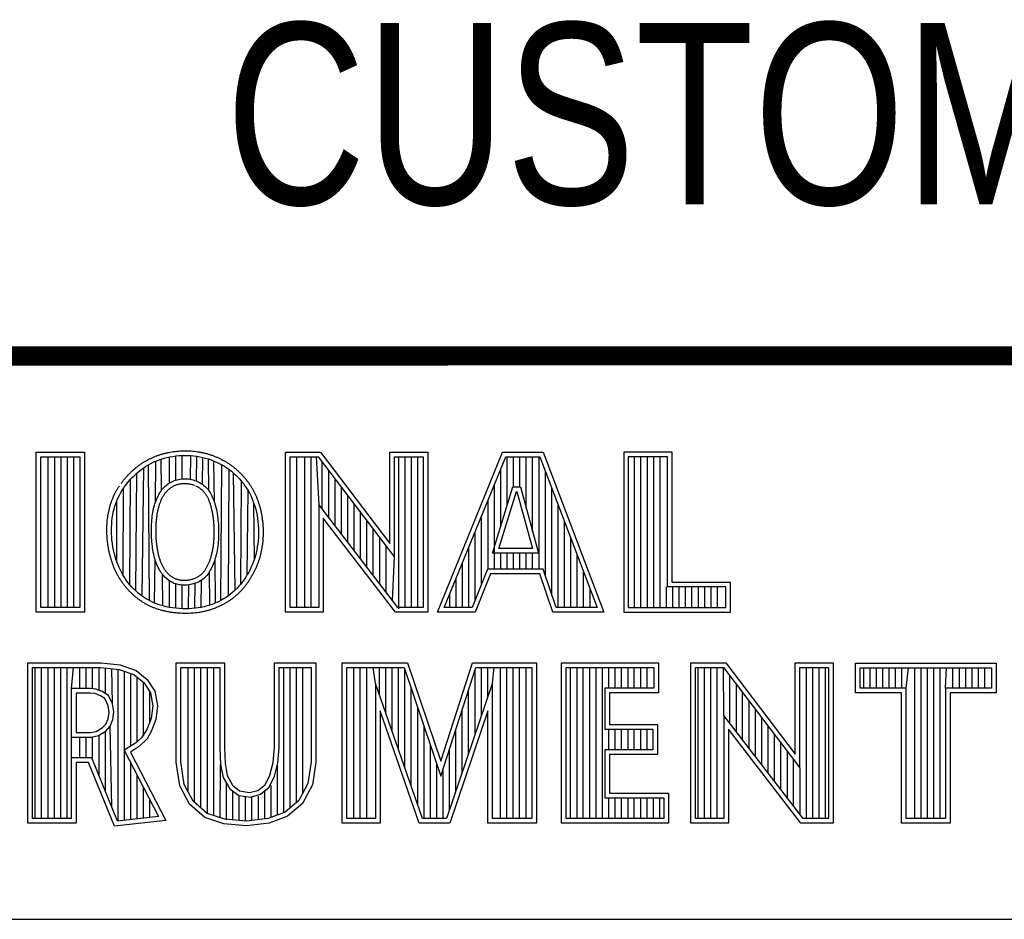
# Model space of a CAD drawing. Header units: inches. Extents: x 0 to 22, y 0 to 17.
# Tile 9 of 26: x 17.6 to 18.6, y 2.4 to 3.3. Entities that reach past the tile are written whole.
import ezdxf

# ---------------------------------------------------------------- set-up
doc = ezdxf.new("R2010")
doc.units = ezdxf.units.IN
doc.header["$LTSCALE"] = 1.21
doc.header["$MEASUREMENT"] = 0
doc.layers.get('0').update_dxf_attribs({"linetype": 'CONTINUOUS'})
doc.styles.get("Standard").update_dxf_attribs({"font": 'txt', "width": 0.8})

msp = doc.modelspace()

# ---------------------------------------------------------------- linework, layer by layer
at = {"color": 2, "linetype": 'CONTINUOUS'}
for p, q in [((16.375, 2.96), (21.5, 2.96)), ((17.6059, 2.8591), (17.6565, 2.8591)), ((17.6059, 2.6915), (17.6059, 2.8591)), ((17.6565, 2.8591), (17.6565, 2.6915)), ((17.8673, 2.8592), (17.9039, 2.8592)), ((17.8673, 2.6915), (17.8673, 2.8592)), ((17.9039, 2.8592), (17.9764, 2.7636)), ((17.9764, 2.8592), (18.0162, 2.8592)), ((17.9764, 2.7636), (17.9764, 2.8592)), ((18.0162, 2.8592), (18.0162, 2.6915)), ((18.0262, 2.6915), (18.0946, 2.8591)), ((18.0946, 2.8591), (18.1369, 2.8591)), ((18.1369, 2.8591), (18.2005, 2.6915)), ((18.272, 2.8591), (18.2214, 2.8591)), ((18.2214, 2.8591), (18.2214, 2.6915)), ((18.272, 2.7227), (18.272, 2.8591)), ((17.6108, 2.8542), (17.6516, 2.8542)), ((17.6108, 2.6964), (17.6108, 2.8542)), ((17.6187, 2.6964), (17.6187, 2.8542)), ((17.6254, 2.6964), (17.6254, 2.8542)), ((17.632, 2.6964), (17.632, 2.8542)), ((17.6387, 2.6964), (17.6387, 2.8542)), ((17.6454, 2.6964), (17.6454, 2.8542)), ((17.6516, 2.8542), (17.6516, 2.6964)), ((17.7235, 2.8459), (17.7261, 2.8472)), ((17.7261, 2.8472), (17.7287, 2.8485)), ((17.7287, 2.8485), (17.7314, 2.8497)), ((17.731, 2.807), (17.7314, 2.8497)), ((17.7314, 2.8497), (17.7342, 2.8508)), ((17.7342, 2.8508), (17.737, 2.8517)), ((17.737, 2.8517), (17.7399, 2.8526)), ((17.7374, 2.8193), (17.737, 2.8517)), ((17.7399, 2.8526), (17.7429, 2.8534)), ((17.7429, 2.8534), (17.7459, 2.8541)), ((17.7455, 2.8267), (17.7455, 2.854)), ((17.7459, 2.8541), (17.749, 2.8546)), ((17.749, 2.8546), (17.7522, 2.8551)), ((17.7522, 2.8551), (17.7553, 2.8554)), ((17.7522, 2.8298), (17.7522, 2.8551)), ((17.7553, 2.8554), (17.7585, 2.8556)), ((17.7585, 2.8556), (17.7616, 2.8557)), ((17.7589, 2.8311), (17.7589, 2.8556)), ((17.7616, 2.8557), (17.7648, 2.8556)), ((17.7648, 2.8556), (17.768, 2.8555)), ((17.7676, 2.8306), (17.768, 2.8555)), ((17.768, 2.8555), (17.7711, 2.8552)), ((17.7711, 2.8552), (17.7742, 2.8548)), ((17.7739, 2.8287), (17.7742, 2.8548)), ((17.7742, 2.8548), (17.7773, 2.8542)), ((17.7773, 2.8542), (17.7804, 2.8536)), ((17.7801, 2.8254), (17.7804, 2.8536)), ((17.7804, 2.8536), (17.7834, 2.8528)), ((17.7834, 2.8528), (17.7864, 2.8519)), ((17.7864, 2.8519), (17.7893, 2.8509)), ((17.7867, 2.8189), (17.7864, 2.8519)), ((17.7893, 2.8509), (17.7922, 2.8498)), ((17.7922, 2.8498), (17.795, 2.8486)), ((17.7927, 2.8065), (17.7922, 2.8498)), ((17.795, 2.8486), (17.7977, 2.8472)), ((17.7977, 2.8472), (17.8004, 2.8458)), ((17.8721, 2.8543), (17.9015, 2.8543)), ((17.8721, 2.6963), (17.8721, 2.8543)), ((17.879, 2.6963), (17.879, 2.8543)), ((17.8874, 2.6963), (17.8874, 2.8543)), ((17.8941, 2.6963), (17.8941, 2.8543)), ((17.8991, 2.8543), (17.9019, 2.8042)), ((17.9015, 2.8543), (17.9813, 2.7492)), ((17.9057, 2.7992), (17.9057, 2.8487)), ((17.9813, 2.8543), (18.0114, 2.8543)), ((17.9813, 2.7492), (17.9813, 2.8543)), ((17.9858, 2.695), (17.9858, 2.8543)), ((17.9925, 2.6963), (17.9925, 2.8543)), ((17.9992, 2.6963), (17.9992, 2.8543)), ((18.0059, 2.6963), (18.0059, 2.8543)), ((18.0114, 2.8543), (18.0114, 2.6963)), ((18.0334, 2.6964), (18.0979, 2.8542)), ((18.0979, 2.8542), (18.1336, 2.8542)), ((18.0993, 2.803), (18.0993, 2.8542)), ((18.106, 2.8228), (18.106, 2.8542)), ((18.1127, 2.8228), (18.1127, 2.8542)), ((18.1193, 2.8002), (18.1193, 2.8542)), ((18.126, 2.7756), (18.126, 2.8542)), ((18.1327, 2.7364), (18.1327, 2.8542)), ((18.1336, 2.8542), (18.1935, 2.6964)), ((18.2671, 2.8542), (18.2262, 2.8542)), ((18.2262, 2.8542), (18.2262, 2.6964)), ((18.2328, 2.6964), (18.2328, 2.8542)), ((18.2395, 2.6964), (18.2395, 2.8542)), ((18.2462, 2.6964), (18.2462, 2.8542)), ((18.2529, 2.6964), (18.2529, 2.8542)), ((18.2595, 2.6964), (18.2595, 2.8542)), ((18.2671, 2.7179), (18.2671, 2.8542)), ((17.7092, 2.8351), (17.7114, 2.8372)), ((17.7102, 2.7138), (17.7114, 2.8372)), ((17.7114, 2.8372), (17.7138, 2.8392)), ((17.7138, 2.8392), (17.7162, 2.841)), ((17.7162, 2.841), (17.7186, 2.8427)), ((17.717, 2.7082), (17.7186, 2.8427)), ((17.7186, 2.8427), (17.721, 2.8444)), ((17.721, 2.8444), (17.7235, 2.8459)), ((17.7246, 2.7036), (17.7235, 2.8459)), ((17.7995, 2.7039), (17.8004, 2.8458)), ((17.8004, 2.8458), (17.8031, 2.8443)), ((17.8031, 2.8443), (17.8056, 2.8426)), ((17.8056, 2.8426), (17.8081, 2.8409)), ((17.8074, 2.7088), (17.8081, 2.8409)), ((17.8081, 2.8409), (17.8105, 2.839)), ((17.8105, 2.839), (17.8128, 2.8371)), ((17.8128, 2.8371), (17.815, 2.8351)), ((17.8143, 2.7145), (17.8128, 2.8371)), ((17.9124, 2.7905), (17.9124, 2.8399)), ((18.0926, 2.7814), (18.0926, 2.8414)), ((18.1394, 2.7295), (18.1394, 2.8389)), ((17.699, 2.8236), (17.7008, 2.826)), ((17.7008, 2.826), (17.7028, 2.8284)), ((17.7028, 2.8284), (17.7048, 2.8307)), ((17.704, 2.7203), (17.7048, 2.8307)), ((17.7048, 2.8307), (17.707, 2.833)), ((17.707, 2.833), (17.7092, 2.8351)), ((17.7432, 2.8252), (17.7446, 2.8261)), ((17.7446, 2.8261), (17.746, 2.827)), ((17.746, 2.827), (17.7474, 2.8278)), ((17.7474, 2.8278), (17.7488, 2.8285)), ((17.7488, 2.8285), (17.7503, 2.8291)), ((17.7503, 2.8291), (17.7519, 2.8297)), ((17.7519, 2.8297), (17.7535, 2.8301)), ((17.7535, 2.8301), (17.7551, 2.8305)), ((17.7551, 2.8305), (17.7567, 2.8308)), ((17.7567, 2.8308), (17.7584, 2.8311)), ((17.7584, 2.8311), (17.7601, 2.8312)), ((17.7601, 2.8312), (17.7618, 2.8312)), ((17.7618, 2.8312), (17.7636, 2.8311)), ((17.7636, 2.8311), (17.7653, 2.831)), ((17.7653, 2.831), (17.767, 2.8307)), ((17.767, 2.8307), (17.7686, 2.8304)), ((17.7686, 2.8304), (17.7703, 2.83)), ((17.7703, 2.83), (17.7719, 2.8295)), ((17.7719, 2.8295), (17.7734, 2.8289)), ((17.7734, 2.8289), (17.775, 2.8283)), ((17.775, 2.8283), (17.7764, 2.8276)), ((17.7764, 2.8276), (17.7778, 2.8268)), ((17.7778, 2.8268), (17.7792, 2.826)), ((17.7792, 2.826), (17.7805, 2.8251)), ((17.815, 2.8351), (17.8171, 2.833)), ((17.8171, 2.833), (17.8192, 2.8308)), ((17.8192, 2.8308), (17.8211, 2.8285)), ((17.8203, 2.721), (17.8211, 2.8285)), ((17.8211, 2.8285), (17.823, 2.8262)), ((17.823, 2.8262), (17.8247, 2.8238)), ((17.9191, 2.7818), (17.9191, 2.8311)), ((17.6928, 2.8135), (17.6942, 2.8161)), ((17.6942, 2.8161), (17.6957, 2.8186)), ((17.6957, 2.8186), (17.6973, 2.8211)), ((17.6971, 2.7301), (17.6973, 2.8211)), ((17.6973, 2.8211), (17.699, 2.8236)), ((17.7345, 2.8149), (17.7354, 2.8164)), ((17.7354, 2.8164), (17.7364, 2.8178)), ((17.7364, 2.8178), (17.7374, 2.8192)), ((17.7374, 2.8192), (17.7384, 2.8206)), ((17.7384, 2.8206), (17.7395, 2.8218)), ((17.7395, 2.8218), (17.7407, 2.823)), ((17.7407, 2.823), (17.742, 2.8241)), ((17.742, 2.8241), (17.7432, 2.8252)), ((17.7805, 2.8251), (17.7817, 2.8242)), ((17.7817, 2.8242), (17.7829, 2.8232)), ((17.7829, 2.8232), (17.784, 2.8221)), ((17.784, 2.8221), (17.785, 2.821)), ((17.785, 2.821), (17.786, 2.8198)), ((17.786, 2.8198), (17.7869, 2.8186)), ((17.7869, 2.8186), (17.7878, 2.8173)), ((17.7878, 2.8173), (17.7886, 2.816)), ((17.7886, 2.816), (17.7894, 2.8146)), ((17.8247, 2.8238), (17.8264, 2.8214)), ((17.8264, 2.8214), (17.8279, 2.8189)), ((17.8271, 2.7309), (17.8279, 2.8189)), ((17.8279, 2.8189), (17.8294, 2.8163)), ((17.8294, 2.8163), (17.8307, 2.8137)), ((17.9258, 2.7731), (17.9258, 2.8223)), ((18.084, 2.7533), (18.1054, 2.8228)), ((18.086, 2.7364), (18.086, 2.825)), ((18.0905, 2.7581), (18.109, 2.8179)), ((18.1054, 2.8228), (18.1132, 2.8228)), ((18.109, 2.8179), (18.1095, 2.8179)), ((18.1095, 2.8179), (18.1258, 2.7581)), ((18.1132, 2.8228), (18.1321, 2.7533)), ((18.146, 2.7096), (18.146, 2.8213)), ((17.6884, 2.8024), (17.6893, 2.8053)), ((17.6893, 2.8053), (17.6904, 2.8081)), ((17.6904, 2.8081), (17.6915, 2.8108)), ((17.6905, 2.7441), (17.6904, 2.8081)), ((17.6915, 2.8108), (17.6928, 2.8135)), ((17.7304, 2.8051), (17.7309, 2.8068)), ((17.7309, 2.8068), (17.7316, 2.8085)), ((17.7316, 2.8085), (17.7322, 2.8101)), ((17.7322, 2.8101), (17.7329, 2.8117)), ((17.7329, 2.8117), (17.7337, 2.8133)), ((17.7337, 2.8133), (17.7345, 2.8149)), ((17.7894, 2.8146), (17.7901, 2.8132)), ((17.7901, 2.8132), (17.7908, 2.8116)), ((17.7908, 2.8116), (17.7914, 2.8101)), ((17.7914, 2.8101), (17.7921, 2.8084)), ((17.7921, 2.8084), (17.7927, 2.8067)), ((17.7927, 2.8067), (17.7932, 2.8048)), ((17.8307, 2.8137), (17.8319, 2.811)), ((17.8319, 2.811), (17.8331, 2.8082)), ((17.8331, 2.8082), (17.8341, 2.8053)), ((17.8341, 2.8053), (17.835, 2.8024)), ((17.8347, 2.7475), (17.8341, 2.8053)), ((17.9324, 2.7645), (17.9324, 2.8135)), ((18.0793, 2.7364), (18.0793, 2.8087)), ((17.6862, 2.7933), (17.6868, 2.7964)), ((17.6868, 2.7964), (17.6876, 2.7995)), ((17.6876, 2.7995), (17.6884, 2.8024)), ((17.7279, 2.7941), (17.7282, 2.7961)), ((17.7282, 2.7961), (17.7286, 2.798)), ((17.7286, 2.798), (17.729, 2.7998)), ((17.729, 2.7998), (17.7294, 2.8016)), ((17.7294, 2.8016), (17.7299, 2.8034)), ((17.7299, 2.8034), (17.7304, 2.8051)), ((17.7932, 2.8048), (17.7938, 2.8029)), ((17.7938, 2.8029), (17.7943, 2.801)), ((17.7943, 2.801), (17.7948, 2.799)), ((17.7948, 2.799), (17.7952, 2.7969)), ((17.7952, 2.7969), (17.7956, 2.7947)), ((17.835, 2.8024), (17.8359, 2.7993)), ((17.8359, 2.7993), (17.8366, 2.7961)), ((17.8366, 2.7961), (17.8373, 2.7929)), ((17.9848, 2.6963), (17.9019, 2.8042)), ((17.9019, 2.8042), (17.9019, 2.6963)), ((17.9391, 2.7558), (17.9391, 2.8047)), ((17.9458, 2.7471), (17.9458, 2.7959)), ((18.1527, 2.6964), (18.1527, 2.8038)), ((17.6851, 2.7836), (17.6853, 2.7869)), ((17.6853, 2.7869), (17.6857, 2.7901)), ((17.6857, 2.7901), (17.6862, 2.7933)), ((17.7269, 2.7835), (17.727, 2.7857)), ((17.727, 2.7857), (17.7272, 2.7879)), ((17.7272, 2.7879), (17.7274, 2.79)), ((17.7274, 2.79), (17.7276, 2.7921)), ((17.7276, 2.7921), (17.7279, 2.7941)), ((17.7956, 2.7947), (17.7959, 2.7925)), ((17.7959, 2.7925), (17.7962, 2.7903)), ((17.7962, 2.7903), (17.7964, 2.7881)), ((17.7964, 2.7881), (17.7966, 2.7858)), ((17.7966, 2.7858), (17.7968, 2.7835)), ((17.8373, 2.7929), (17.8378, 2.7896)), ((17.8378, 2.7896), (17.8382, 2.7863)), ((17.8382, 2.7863), (17.8386, 2.783)), ((17.9824, 2.6915), (17.9067, 2.7899)), ((17.9067, 2.7899), (17.9067, 2.6915)), ((17.9525, 2.7384), (17.9525, 2.7871)), ((18.0726, 2.7214), (18.0726, 2.7924)), ((18.1594, 2.6964), (18.1594, 2.7862)), ((17.6849, 2.7803), (17.6851, 2.7836)), ((17.6849, 2.7769), (17.6849, 2.7803)), ((17.6849, 2.7735), (17.6849, 2.7769)), ((17.7267, 2.7789), (17.7268, 2.7812)), ((17.7267, 2.7766), (17.7267, 2.7789)), ((17.7267, 2.7743), (17.7267, 2.7766)), ((17.7268, 2.7812), (17.7269, 2.7835)), ((17.7968, 2.7835), (17.7969, 2.7812)), ((17.7969, 2.7812), (17.797, 2.7789)), ((17.797, 2.7789), (17.797, 2.7765)), ((17.797, 2.7765), (17.797, 2.7742)), ((17.8386, 2.783), (17.8388, 2.7796)), ((17.8388, 2.7796), (17.8389, 2.7762)), ((17.8389, 2.7762), (17.8388, 2.7729)), ((17.9591, 2.7297), (17.9591, 2.7783)), ((18.0659, 2.7048), (18.0659, 2.776)), ((17.6851, 2.7701), (17.6849, 2.7735)), ((17.6854, 2.7668), (17.6851, 2.7701)), ((17.6859, 2.7634), (17.6854, 2.7668)), ((17.7268, 2.772), (17.7267, 2.7743)), ((17.7269, 2.7696), (17.7268, 2.772)), ((17.727, 2.7673), (17.7269, 2.7696)), ((17.7272, 2.765), (17.727, 2.7673)), ((17.7274, 2.7628), (17.7272, 2.765)), ((17.7967, 2.7652), (17.7965, 2.7629)), ((17.7968, 2.7674), (17.7967, 2.7652)), ((17.7969, 2.7697), (17.7968, 2.7674)), ((17.797, 2.7719), (17.7969, 2.7697)), ((17.797, 2.7742), (17.797, 2.7719)), ((17.8385, 2.7663), (17.8381, 2.763)), ((17.8387, 2.7696), (17.8385, 2.7663)), ((17.8388, 2.7729), (17.8387, 2.7696)), ((17.9658, 2.7211), (17.9658, 2.7695)), ((18.1661, 2.6964), (18.1661, 2.7686)), ((17.6864, 2.76), (17.6859, 2.7634)), ((17.687, 2.7567), (17.6864, 2.76)), ((17.6878, 2.7535), (17.687, 2.7567)), ((17.7277, 2.7606), (17.7274, 2.7628)), ((17.728, 2.7584), (17.7277, 2.7606)), ((17.7283, 2.7563), (17.728, 2.7584)), ((17.7287, 2.7543), (17.7283, 2.7563)), ((17.7291, 2.7523), (17.7287, 2.7543)), ((17.7952, 2.7545), (17.7947, 2.7525)), ((17.7956, 2.7565), (17.7952, 2.7545)), ((17.7959, 2.7586), (17.7956, 2.7565)), ((17.7962, 2.7608), (17.7959, 2.7586)), ((17.7965, 2.7629), (17.7962, 2.7608)), ((17.837, 2.7566), (17.8364, 2.7535)), ((17.8376, 2.7598), (17.837, 2.7566)), ((17.8381, 2.763), (17.8376, 2.7598)), ((17.9725, 2.7124), (17.9725, 2.7607)), ((18.0593, 2.6964), (18.0593, 2.7597)), ((18.1258, 2.7581), (18.0905, 2.7581)), ((17.6886, 2.7503), (17.6878, 2.7535)), ((17.6895, 2.7471), (17.6886, 2.7503)), ((17.6905, 2.7441), (17.6895, 2.7471)), ((17.6917, 2.7411), (17.6905, 2.7441)), ((17.7295, 2.7503), (17.7291, 2.7523)), ((17.73, 2.7485), (17.7295, 2.7503)), ((17.7306, 2.7466), (17.73, 2.7485)), ((17.7301, 2.701), (17.7305, 2.7469)), ((17.7311, 2.7449), (17.7306, 2.7466)), ((17.7318, 2.7431), (17.7311, 2.7449)), ((17.792, 2.7434), (17.7914, 2.7417)), ((17.7926, 2.7451), (17.792, 2.7434)), ((17.7932, 2.7469), (17.7926, 2.7451)), ((17.7938, 2.7487), (17.7932, 2.7469)), ((17.7939, 2.7012), (17.7934, 2.7475)), ((17.7943, 2.7506), (17.7938, 2.7487)), ((17.7947, 2.7525), (17.7943, 2.7506)), ((17.8336, 2.7446), (17.8325, 2.7417)), ((17.8347, 2.7475), (17.8336, 2.7446)), ((17.8356, 2.7505), (17.8347, 2.7475)), ((17.8364, 2.7535), (17.8356, 2.7505)), ((17.9792, 2.7037), (17.9813, 2.7492)), ((18.1321, 2.7533), (18.084, 2.7533)), ((18.0926, 2.7364), (18.0926, 2.7533)), ((18.0993, 2.7364), (18.0993, 2.7533)), ((18.106, 2.7364), (18.106, 2.7533)), ((18.1127, 2.7364), (18.1127, 2.7533)), ((18.1193, 2.7364), (18.1193, 2.7533)), ((18.126, 2.7364), (18.126, 2.7533)), ((18.1727, 2.6964), (18.1727, 2.751)), ((17.6929, 2.7383), (17.6917, 2.7411)), ((17.6942, 2.7355), (17.6929, 2.7383)), ((17.6956, 2.7327), (17.6942, 2.7355)), ((17.7324, 2.7414), (17.7318, 2.7431)), ((17.7331, 2.7398), (17.7324, 2.7414)), ((17.7339, 2.7382), (17.7331, 2.7398)), ((17.7347, 2.7366), (17.7339, 2.7382)), ((17.7355, 2.7351), (17.7347, 2.7366)), ((17.7365, 2.7337), (17.7355, 2.7351)), ((17.7374, 2.7323), (17.7365, 2.7337)), ((17.7876, 2.734), (17.7867, 2.7326)), ((17.7884, 2.7354), (17.7876, 2.734)), ((17.788, 2.6989), (17.7876, 2.734)), ((17.7892, 2.7369), (17.7884, 2.7354)), ((17.79, 2.7385), (17.7892, 2.7369)), ((17.7907, 2.7401), (17.79, 2.7385)), ((17.7914, 2.7417), (17.7907, 2.7401)), ((17.8286, 2.7335), (17.8271, 2.7309)), ((17.83, 2.7362), (17.8286, 2.7335)), ((17.8313, 2.7389), (17.83, 2.7362)), ((17.8325, 2.7417), (17.8313, 2.7389)), ((18.0526, 2.6964), (18.0526, 2.7434)), ((18.0786, 2.7364), (18.0625, 2.6964)), ((18.137, 2.7364), (18.0786, 2.7364)), ((18.1505, 2.6964), (18.137, 2.7364)), ((18.1794, 2.6964), (18.1794, 2.7334)), ((17.6971, 2.7301), (17.6956, 2.7327)), ((17.6987, 2.7275), (17.6971, 2.7301)), ((17.7003, 2.725), (17.6987, 2.7275)), ((17.7021, 2.7226), (17.7003, 2.725)), ((17.7385, 2.7309), (17.7374, 2.7323)), ((17.7388, 2.698), (17.7384, 2.7309)), ((17.7396, 2.7296), (17.7385, 2.7309)), ((17.7408, 2.7283), (17.7396, 2.7296)), ((17.742, 2.7272), (17.7408, 2.7283)), ((17.7433, 2.7261), (17.742, 2.7272)), ((17.7446, 2.725), (17.7433, 2.7261)), ((17.746, 2.7241), (17.7446, 2.725)), ((17.7455, 2.6966), (17.7455, 2.7244)), ((17.7475, 2.7232), (17.746, 2.7241)), ((17.749, 2.7224), (17.7475, 2.7232)), ((17.7756, 2.7231), (17.7741, 2.7224)), ((17.7771, 2.7238), (17.7756, 2.7231)), ((17.7785, 2.7246), (17.7771, 2.7238)), ((17.7798, 2.7255), (17.7785, 2.7246)), ((17.7789, 2.6966), (17.7792, 2.7251)), ((17.7811, 2.7265), (17.7798, 2.7255)), ((17.7824, 2.7276), (17.7811, 2.7265)), ((17.7835, 2.7287), (17.7824, 2.7276)), ((17.7846, 2.7299), (17.7835, 2.7287)), ((17.7857, 2.7312), (17.7846, 2.7299)), ((17.7867, 2.7326), (17.7857, 2.7312)), ((17.8221, 2.7234), (17.8203, 2.721)), ((17.8239, 2.7258), (17.8221, 2.7234)), ((17.8255, 2.7283), (17.8239, 2.7258)), ((17.8271, 2.7309), (17.8255, 2.7283)), ((18.0459, 2.6964), (18.0459, 2.727)), ((18.0819, 2.7316), (18.0658, 2.6915)), ((18.1335, 2.7316), (18.0819, 2.7316)), ((18.147, 2.6915), (18.1335, 2.7316)), ((17.704, 2.7203), (17.7021, 2.7226)), ((17.706, 2.7181), (17.704, 2.7203)), ((17.708, 2.7159), (17.706, 2.7181)), ((17.7102, 2.7138), (17.708, 2.7159)), ((17.7124, 2.7119), (17.7102, 2.7138)), ((17.7506, 2.7217), (17.749, 2.7224)), ((17.7522, 2.7212), (17.7506, 2.7217)), ((17.7538, 2.7207), (17.7522, 2.7212)), ((17.7522, 2.6956), (17.7522, 2.7212)), ((17.7555, 2.7203), (17.7538, 2.7207)), ((17.7572, 2.72), (17.7555, 2.7203)), ((17.7589, 2.7198), (17.7572, 2.72)), ((17.7606, 2.7197), (17.7589, 2.7198)), ((17.7589, 2.6952), (17.7589, 2.7198)), ((17.7624, 2.7198), (17.7606, 2.7197)), ((17.7641, 2.7199), (17.7624, 2.7198)), ((17.7658, 2.7201), (17.7641, 2.7199)), ((17.7655, 2.6952), (17.7659, 2.7201)), ((17.7675, 2.7204), (17.7658, 2.7201)), ((17.7692, 2.7208), (17.7675, 2.7204)), ((17.7709, 2.7213), (17.7692, 2.7208)), ((17.7725, 2.7218), (17.7709, 2.7213)), ((17.7722, 2.6956), (17.7725, 2.7218)), ((17.7741, 2.7224), (17.7725, 2.7218)), ((17.8121, 2.7125), (17.8098, 2.7106)), ((17.8143, 2.7145), (17.8121, 2.7125)), ((17.8164, 2.7166), (17.8143, 2.7145)), ((17.8184, 2.7188), (17.8164, 2.7166)), ((17.8203, 2.721), (17.8184, 2.7188)), ((18.1861, 2.6964), (18.1861, 2.7158)), ((18.2662, 2.6964), (18.2662, 2.7179)), ((18.3284, 2.7179), (18.2671, 2.7179)), ((18.3332, 2.7227), (18.272, 2.7227)), ((18.2729, 2.6964), (18.2729, 2.7179)), ((18.2796, 2.6964), (18.2796, 2.7179)), ((18.2862, 2.6964), (18.2862, 2.7179)), ((18.2929, 2.6964), (18.2929, 2.7179)), ((18.2996, 2.6964), (18.2996, 2.7179)), ((18.3063, 2.6964), (18.3063, 2.7179)), ((18.3129, 2.6964), (18.3129, 2.7179)), ((18.3196, 2.6964), (18.3196, 2.7179)), ((18.3284, 2.6964), (18.3284, 2.7179)), ((18.3332, 2.6915), (18.3332, 2.7227)), ((17.7147, 2.71), (17.7124, 2.7119)), ((17.717, 2.7082), (17.7147, 2.71)), ((17.7195, 2.7066), (17.717, 2.7082)), ((17.722, 2.705), (17.7195, 2.7066)), ((17.7246, 2.7036), (17.722, 2.705)), ((17.7273, 2.7022), (17.7246, 2.7036)), ((17.7301, 2.701), (17.7273, 2.7022)), ((17.7968, 2.7025), (17.7939, 2.7012)), ((17.7995, 2.7039), (17.7968, 2.7025)), ((17.8023, 2.7054), (17.7995, 2.7039)), ((17.8049, 2.707), (17.8023, 2.7054)), ((17.8074, 2.7088), (17.8049, 2.707)), ((17.8098, 2.7106), (17.8074, 2.7088)), ((18.0392, 2.6964), (18.0392, 2.7107)), ((17.6516, 2.6964), (17.6108, 2.6964)), ((17.733, 2.6999), (17.7301, 2.701)), ((17.736, 2.6989), (17.733, 2.6999)), ((17.7391, 2.698), (17.736, 2.6989)), ((17.7423, 2.6972), (17.7391, 2.698)), ((17.7456, 2.6966), (17.7423, 2.6972)), ((17.7489, 2.696), (17.7456, 2.6966)), ((17.7523, 2.6956), (17.7489, 2.696)), ((17.7557, 2.6953), (17.7523, 2.6956)), ((17.7591, 2.6952), (17.7557, 2.6953)), ((17.7625, 2.6951), (17.7591, 2.6952)), ((17.7659, 2.6952), (17.7625, 2.6951)), ((17.7692, 2.6953), (17.7659, 2.6952)), ((17.7724, 2.6956), (17.7692, 2.6953)), ((17.7756, 2.6961), (17.7724, 2.6956)), ((17.7788, 2.6966), (17.7756, 2.6961)), ((17.7819, 2.6972), (17.7788, 2.6966)), ((17.785, 2.698), (17.7819, 2.6972)), ((17.788, 2.6989), (17.785, 2.698)), ((17.791, 2.7), (17.788, 2.6989)), ((17.7939, 2.7012), (17.791, 2.7)), ((17.9019, 2.6963), (17.8721, 2.6963)), ((18.0114, 2.6963), (17.9848, 2.6963)), ((18.0625, 2.6964), (18.0334, 2.6964)), ((18.1935, 2.6964), (18.1505, 2.6964)), ((18.2262, 2.6964), (18.3284, 2.6964)), ((17.6565, 2.6915), (17.6059, 2.6915)), ((17.9067, 2.6915), (17.8673, 2.6915)), ((18.0162, 2.6915), (17.9824, 2.6915)), ((18.0658, 2.6915), (18.0262, 2.6915)), ((18.2005, 2.6915), (18.147, 2.6915)), ((18.2214, 2.6915), (18.3332, 2.6915)), ((17.5973, 2.6384), (17.674, 2.6384)), ((17.5973, 2.4708), (17.5973, 2.6384)), ((17.6021, 2.6335), (17.6737, 2.6335)), ((17.6021, 2.4756), (17.6021, 2.6335)), ((17.6051, 2.4756), (17.6051, 2.6335)), ((17.6117, 2.4756), (17.6117, 2.6335)), ((17.6184, 2.4756), (17.6184, 2.6335)), ((17.6251, 2.4756), (17.6251, 2.6335)), ((17.6318, 2.4756), (17.6318, 2.6335)), ((17.6384, 2.4756), (17.6384, 2.6335)), ((17.643, 2.6118), (17.6451, 2.6335)), ((17.6518, 2.6118), (17.6518, 2.6335)), ((17.6585, 2.6118), (17.6585, 2.6335)), ((17.6651, 2.6115), (17.6651, 2.6335)), ((17.6718, 2.6098), (17.6718, 2.6335)), ((17.6737, 2.6335), (17.6928, 2.6316)), ((17.674, 2.6384), (17.6938, 2.6364)), ((17.6785, 2.6065), (17.6785, 2.633)), ((17.6858, 2.5956), (17.6852, 2.6324)), ((17.6918, 2.4729), (17.6918, 2.6317)), ((17.6928, 2.6316), (17.7082, 2.6262)), ((17.6938, 2.6364), (17.7106, 2.6305)), ((17.7106, 2.6305), (17.7224, 2.6212)), ((17.7527, 2.6384), (17.8033, 2.6384)), ((17.7527, 2.5345), (17.7527, 2.6384)), ((17.7575, 2.6335), (17.7984, 2.6335)), ((17.7575, 2.5349), (17.7575, 2.6335)), ((17.7653, 2.5033), (17.7653, 2.6335)), ((17.7719, 2.4924), (17.7719, 2.6335)), ((17.7786, 2.4866), (17.7786, 2.6335)), ((17.7853, 2.4808), (17.7853, 2.6335)), ((17.792, 2.4787), (17.792, 2.6335)), ((17.7984, 2.6335), (17.7984, 2.5497)), ((17.8033, 2.6384), (17.8033, 2.5499)), ((17.8557, 2.6384), (17.899, 2.6384)), ((17.8557, 2.5499), (17.8557, 2.6384)), ((17.8606, 2.6335), (17.8941, 2.6335)), ((17.8606, 2.5499), (17.8606, 2.6335)), ((17.8654, 2.4812), (17.8654, 2.6335)), ((17.8721, 2.4868), (17.8721, 2.6335)), ((17.8788, 2.4924), (17.8788, 2.6335)), ((17.8854, 2.5024), (17.8854, 2.6335)), ((17.8941, 2.6335), (17.8941, 2.5349)), ((17.899, 2.6384), (17.899, 2.5345)), ((17.9264, 2.6384), (17.9949, 2.6384)), ((17.9264, 2.4708), (17.9264, 2.6384)), ((17.9313, 2.6335), (17.9914, 2.6335)), ((17.9313, 2.4756), (17.9313, 2.6335)), ((17.9388, 2.4756), (17.9388, 2.6335)), ((17.9455, 2.4756), (17.9455, 2.6335)), ((17.9522, 2.4756), (17.9522, 2.6335)), ((17.9613, 2.6167), (17.9589, 2.6335)), ((17.9655, 2.6046), (17.9655, 2.6335)), ((17.9722, 2.5856), (17.9722, 2.6335)), ((17.9789, 2.5666), (17.9789, 2.6335)), ((17.9856, 2.5475), (17.9856, 2.6335)), ((17.9914, 2.6335), (18.03, 2.52)), ((17.9922, 2.5285), (17.9922, 2.6311)), ((17.9949, 2.6384), (18.0298, 2.5355)), ((18.0298, 2.5355), (18.0629, 2.6384)), ((18.03, 2.52), (18.0664, 2.6335)), ((18.0629, 2.6384), (18.1299, 2.6384)), ((18.0657, 2.5634), (18.0657, 2.6311)), ((18.0664, 2.6335), (18.1251, 2.6335)), ((18.0723, 2.5831), (18.0723, 2.6335)), ((18.079, 2.6028), (18.079, 2.6335)), ((18.084, 2.6176), (18.0857, 2.6335)), ((18.0924, 2.4756), (18.0924, 2.6335)), ((18.099, 2.4756), (18.099, 2.6335)), ((18.1057, 2.4756), (18.1057, 2.6335)), ((18.1124, 2.4756), (18.1124, 2.6335)), ((18.1191, 2.4756), (18.1191, 2.6335)), ((18.1251, 2.6335), (18.1251, 2.4756)), ((18.1299, 2.6384), (18.1299, 2.4708)), ((18.1564, 2.6384), (18.2578, 2.6384)), ((18.1564, 2.4708), (18.1564, 2.6384)), ((18.1612, 2.6335), (18.253, 2.6335)), ((18.1612, 2.4756), (18.1612, 2.6335)), ((18.1658, 2.4756), (18.1658, 2.6335)), ((18.1725, 2.4756), (18.1725, 2.6335)), ((18.1791, 2.4756), (18.1791, 2.6335)), ((18.1858, 2.4756), (18.1858, 2.6335)), ((18.1925, 2.4756), (18.1925, 2.6335)), ((18.1992, 2.4756), (18.1992, 2.6335)), ((18.2058, 2.6119), (18.2058, 2.6335)), ((18.2125, 2.6119), (18.2125, 2.6335)), ((18.2192, 2.6119), (18.2192, 2.6335)), ((18.2259, 2.6119), (18.2259, 2.6335)), ((18.2325, 2.6119), (18.2325, 2.6335)), ((18.2392, 2.6119), (18.2392, 2.6335)), ((18.2459, 2.6119), (18.2459, 2.6335)), ((18.253, 2.6335), (18.253, 2.6119)), ((18.2578, 2.6384), (18.2578, 2.6071)), ((18.2918, 2.6385), (18.3284, 2.6385)), ((18.2918, 2.4708), (18.2918, 2.6385)), ((18.2967, 2.6336), (18.326, 2.6336)), ((18.2967, 2.4756), (18.2967, 2.6336)), ((18.2993, 2.4756), (18.2993, 2.6336)), ((18.306, 2.4756), (18.306, 2.6336)), ((18.3127, 2.4756), (18.3127, 2.6336)), ((18.3193, 2.4756), (18.3193, 2.6336)), ((18.326, 2.6336), (18.4058, 2.5284)), ((18.3264, 2.5834), (18.326, 2.6336)), ((18.3284, 2.6385), (18.401, 2.5429)), ((18.401, 2.6385), (18.4408, 2.6385)), ((18.401, 2.5429), (18.401, 2.6385)), ((18.4058, 2.6336), (18.4359, 2.6336)), ((18.4058, 2.5284), (18.4058, 2.6336)), ((18.4128, 2.4756), (18.4128, 2.6336)), ((18.4195, 2.4756), (18.4195, 2.6336)), ((18.4261, 2.4756), (18.4261, 2.6336)), ((18.4328, 2.4756), (18.4328, 2.6336)), ((18.4359, 2.6336), (18.4359, 2.4756)), ((18.4408, 2.6385), (18.4408, 2.4708)), ((18.4641, 2.6383), (18.6117, 2.6383)), ((18.4641, 2.607), (18.4641, 2.6383)), ((18.469, 2.6334), (18.6068, 2.6334)), ((18.469, 2.6119), (18.469, 2.6334)), ((18.4729, 2.6119), (18.4729, 2.6334)), ((18.4795, 2.6119), (18.4795, 2.6334)), ((18.4862, 2.6119), (18.4862, 2.6334)), ((18.4929, 2.6119), (18.4929, 2.6334)), ((18.4996, 2.6119), (18.4996, 2.6334)), ((18.5062, 2.6119), (18.5062, 2.6334)), ((18.5129, 2.6119), (18.5129, 2.6334)), ((18.5174, 2.6119), (18.5196, 2.6334)), ((18.5263, 2.4756), (18.5263, 2.6334)), ((18.5329, 2.4756), (18.5329, 2.6334)), ((18.5396, 2.4756), (18.5396, 2.6334)), ((18.5463, 2.4756), (18.5463, 2.6334)), ((18.553, 2.4756), (18.553, 2.6334)), ((18.5584, 2.6119), (18.5596, 2.6334)), ((18.5663, 2.6119), (18.5663, 2.6334)), ((18.573, 2.6119), (18.573, 2.6334)), ((18.5797, 2.6119), (18.5797, 2.6334)), ((18.5863, 2.6119), (18.5863, 2.6334)), ((18.593, 2.6119), (18.593, 2.6334)), ((18.5997, 2.6119), (18.5997, 2.6334)), ((18.6068, 2.6334), (18.6068, 2.6119)), ((18.6117, 2.6383), (18.6117, 2.607)), ((17.6985, 2.4736), (17.6985, 2.6296)), ((17.7052, 2.5512), (17.7052, 2.6273)), ((17.7082, 2.6262), (17.7187, 2.6179)), ((17.7119, 2.5554), (17.7119, 2.6233)), ((17.7224, 2.6212), (17.7302, 2.6088)), ((18.3327, 2.5753), (18.3327, 2.6248)), ((17.6628, 2.6118), (17.643, 2.6118)), ((17.643, 2.4756), (17.643, 2.6118)), ((17.6684, 2.6111), (17.6628, 2.6118)), ((17.6751, 2.6086), (17.6684, 2.6111)), ((17.7185, 2.5619), (17.7185, 2.618)), ((17.7187, 2.6179), (17.7256, 2.607)), ((18.0108, 2.4756), (17.9613, 2.6167)), ((17.9613, 2.6167), (17.9613, 2.4756)), ((17.9989, 2.5095), (17.9989, 2.6115)), ((18.084, 2.6176), (18.0359, 2.4756)), ((18.059, 2.5437), (18.059, 2.6104)), ((18.084, 2.4756), (18.084, 2.6176)), ((18.253, 2.6119), (18.2018, 2.6119)), ((18.2018, 2.6119), (18.2018, 2.5692)), ((18.3394, 2.5667), (18.3394, 2.6161)), ((18.5174, 2.6119), (18.469, 2.6119)), ((18.5174, 2.4756), (18.5174, 2.6119)), ((18.6068, 2.6119), (18.5584, 2.6119)), ((18.5584, 2.6119), (18.5584, 2.4756)), ((17.6628, 2.6069), (17.6479, 2.6069)), ((17.6479, 2.6069), (17.6479, 2.5656)), ((17.6678, 2.6063), (17.6628, 2.6069)), ((17.6733, 2.6041), (17.6678, 2.6063)), ((17.678, 2.601), (17.6733, 2.6041)), ((17.6818, 2.6043), (17.6751, 2.6086)), ((17.6814, 2.5936), (17.678, 2.601)), ((17.6858, 2.5956), (17.6818, 2.6043)), ((17.7252, 2.5765), (17.7252, 2.6075)), ((17.7256, 2.607), (17.7281, 2.5934)), ((17.7302, 2.6088), (17.733, 2.5936)), ((18.2578, 2.6071), (18.2066, 2.6071)), ((18.2066, 2.6071), (18.2066, 2.574)), ((18.346, 2.558), (18.346, 2.6073)), ((18.5125, 2.607), (18.4641, 2.607)), ((18.5125, 2.4708), (18.5125, 2.607)), ((18.6117, 2.607), (18.5633, 2.607)), ((18.5633, 2.607), (18.5633, 2.4708)), ((17.6823, 2.5864), (17.6814, 2.5936)), ((17.6872, 2.5871), (17.6858, 2.5956)), ((17.7281, 2.5934), (17.7266, 2.5801)), ((17.733, 2.5936), (17.7314, 2.579)), ((18.0056, 2.4904), (18.0056, 2.5918)), ((18.0523, 2.524), (18.0523, 2.5896)), ((18.3527, 2.5493), (18.3527, 2.5985)), ((18.3594, 2.5406), (18.3594, 2.5897)), ((17.6789, 2.5743), (17.6814, 2.5799)), ((17.6814, 2.5799), (17.6823, 2.5864)), ((17.6834, 2.5723), (17.6862, 2.5792)), ((17.6862, 2.5792), (17.6872, 2.5871)), ((17.7266, 2.5801), (17.7224, 2.5693)), ((17.7314, 2.579), (17.7267, 2.5672)), ((18.0073, 2.4708), (17.9662, 2.5882)), ((17.9662, 2.5882), (17.9662, 2.4708)), ((18.0792, 2.5882), (18.0394, 2.4708)), ((18.0792, 2.4708), (18.0792, 2.5882)), ((18.4094, 2.4756), (18.3264, 2.5834)), ((18.3264, 2.5834), (18.3264, 2.4756)), ((18.3661, 2.5319), (18.3661, 2.5809)), ((17.6687, 2.5666), (17.6752, 2.5703)), ((17.6752, 2.5703), (17.6789, 2.5743)), ((17.6788, 2.567), (17.6834, 2.5723)), ((17.6852, 2.4873), (17.6834, 2.5723)), ((17.7224, 2.5693), (17.7164, 2.5599)), ((18.0123, 2.4756), (18.0123, 2.5722)), ((18.0456, 2.5042), (18.0456, 2.5688)), ((18.2018, 2.5692), (18.252, 2.5692)), ((18.2058, 2.5474), (18.2058, 2.5692)), ((18.2066, 2.574), (18.2569, 2.574)), ((18.2125, 2.5474), (18.2125, 2.5692)), ((18.2192, 2.5474), (18.2192, 2.5692)), ((18.2259, 2.5474), (18.2259, 2.5692)), ((18.2325, 2.5474), (18.2325, 2.5692)), ((18.2392, 2.5474), (18.2392, 2.5692)), ((18.2459, 2.5474), (18.2459, 2.5692)), ((18.252, 2.5692), (18.252, 2.5474)), ((18.2569, 2.574), (18.2569, 2.5425)), ((18.407, 2.4708), (18.3313, 2.5692)), ((18.3313, 2.5692), (18.3313, 2.4708)), ((18.3727, 2.5233), (18.3727, 2.5721)), ((17.643, 2.5608), (17.6635, 2.5608)), ((17.6479, 2.5656), (17.6628, 2.5656)), ((17.6518, 2.5391), (17.6518, 2.5608)), ((17.6585, 2.5391), (17.6585, 2.5608)), ((17.6628, 2.5656), (17.6687, 2.5666)), ((17.6635, 2.5608), (17.6711, 2.5623)), ((17.6651, 2.5368), (17.6651, 2.5608)), ((17.6711, 2.5623), (17.6788, 2.567)), ((17.6718, 2.5203), (17.6718, 2.5625)), ((17.6785, 2.5038), (17.6785, 2.5667)), ((17.7164, 2.5599), (17.7101, 2.5543)), ((17.7221, 2.5588), (17.7196, 2.5563)), ((17.7267, 2.5672), (17.7221, 2.5588)), ((18.3794, 2.5146), (18.3794, 2.5633)), ((17.7101, 2.5543), (17.6983, 2.5469)), ((17.7131, 2.5504), (17.7047, 2.5451)), ((17.7196, 2.5563), (17.7131, 2.5504)), ((17.7984, 2.5497), (17.7992, 2.5322)), ((17.8033, 2.5499), (17.804, 2.5331)), ((17.8542, 2.5342), (17.8557, 2.5499)), ((17.8591, 2.5337), (17.8606, 2.5499)), ((18.0189, 2.4756), (18.0189, 2.5525)), ((18.039, 2.4845), (18.039, 2.548)), ((18.3861, 2.5059), (18.3861, 2.5545)), ((17.6642, 2.5391), (17.643, 2.5391)), ((17.6911, 2.4728), (17.6642, 2.5391)), ((17.6983, 2.5469), (17.7341, 2.4775)), ((17.7047, 2.5451), (17.7417, 2.4734)), ((18.252, 2.5474), (18.2018, 2.5474)), ((18.2018, 2.5474), (18.2018, 2.4973)), ((18.2569, 2.5425), (18.2066, 2.5425)), ((18.2066, 2.5425), (18.2066, 2.5022)), ((18.3928, 2.4972), (18.3928, 2.5457)), ((17.6609, 2.5343), (17.6479, 2.5343)), ((17.6479, 2.5343), (17.6479, 2.4708)), ((17.6879, 2.4675), (17.6609, 2.5343)), ((17.7052, 2.4743), (17.7052, 2.5336)), ((17.7563, 2.5096), (17.7527, 2.5345)), ((17.761, 2.5112), (17.7575, 2.5349)), ((17.7986, 2.4765), (17.7992, 2.5322)), ((17.7992, 2.5322), (17.8019, 2.5183)), ((17.804, 2.5331), (17.8062, 2.5206)), ((17.8509, 2.521), (17.8542, 2.5342)), ((17.8557, 2.5198), (17.8591, 2.5337)), ((17.8587, 2.4792), (17.8587, 2.5323)), ((17.8941, 2.5349), (17.8906, 2.5123)), ((17.899, 2.5345), (17.8953, 2.5107)), ((18.0256, 2.4756), (18.0256, 2.5329)), ((18.0323, 2.4756), (18.0323, 2.5272)), ((18.3994, 2.4886), (18.3994, 2.5369)), ((18.4061, 2.4799), (18.4061, 2.5281)), ((17.7119, 2.4751), (17.7119, 2.5206)), ((17.8019, 2.5183), (17.8087, 2.5066)), ((17.8062, 2.5206), (17.8117, 2.5104)), ((17.8458, 2.5107), (17.8509, 2.521)), ((17.8502, 2.5085), (17.8557, 2.5198)), ((17.7185, 2.4758), (17.7185, 2.5077)), ((17.7666, 2.4906), (17.7563, 2.5096)), ((17.7705, 2.4937), (17.761, 2.5112)), ((17.8053, 2.4742), (17.8053, 2.5124)), ((17.8087, 2.5066), (17.8182, 2.4997)), ((17.8117, 2.5104), (17.819, 2.5045)), ((17.8381, 2.5049), (17.8458, 2.5107)), ((17.8411, 2.501), (17.8502, 2.5085)), ((17.8521, 2.4767), (17.8521, 2.5101)), ((17.8906, 2.5123), (17.8812, 2.4944)), ((17.8953, 2.5107), (17.885, 2.4913)), ((17.812, 2.474), (17.812, 2.5042)), ((17.8182, 2.4997), (17.8305, 2.4979)), ((17.8187, 2.4734), (17.8187, 2.4994)), ((17.819, 2.5045), (17.8293, 2.5027)), ((17.8253, 2.4726), (17.8253, 2.4987)), ((17.8293, 2.5027), (17.8381, 2.5049)), ((17.8305, 2.4979), (17.8411, 2.501)), ((17.832, 2.4734), (17.832, 2.4977)), ((17.8387, 2.4742), (17.8387, 2.499)), ((17.8454, 2.4751), (17.8454, 2.5046)), ((18.2018, 2.4973), (18.2635, 2.4973)), ((18.2058, 2.4756), (18.2058, 2.4973)), ((18.2066, 2.5022), (18.2683, 2.5022)), ((18.2125, 2.4756), (18.2125, 2.4973)), ((18.2192, 2.4756), (18.2192, 2.4973)), ((18.2259, 2.4756), (18.2259, 2.4973)), ((18.2325, 2.4756), (18.2325, 2.4973)), ((18.2392, 2.4756), (18.2392, 2.4973)), ((18.2459, 2.4756), (18.2459, 2.4973)), ((18.2526, 2.4756), (18.2526, 2.4973)), ((18.2593, 2.4756), (18.2593, 2.4973)), ((18.2635, 2.4973), (18.2635, 2.4756)), ((18.2683, 2.5022), (18.2683, 2.4708)), ((17.7252, 2.4765), (17.7252, 2.4947)), ((17.7827, 2.4766), (17.7666, 2.4906)), ((17.7852, 2.4809), (17.7705, 2.4937)), ((17.8812, 2.4944), (17.8668, 2.4823)), ((17.885, 2.4913), (17.8693, 2.4781)), ((17.643, 2.4756), (17.6021, 2.4756)), ((17.7341, 2.4775), (17.6911, 2.4728)), ((17.8025, 2.47), (17.7827, 2.4766)), ((17.8035, 2.4748), (17.7852, 2.4809)), ((17.849, 2.4755), (17.8263, 2.4727)), ((17.8668, 2.4823), (17.849, 2.4755)), ((17.8693, 2.4781), (17.8502, 2.4708)), ((17.9613, 2.4756), (17.9313, 2.4756)), ((18.0359, 2.4756), (18.0108, 2.4756)), ((18.1251, 2.4756), (18.084, 2.4756)), ((18.2635, 2.4756), (18.1612, 2.4756)), ((18.3264, 2.4756), (18.2967, 2.4756)), ((18.4359, 2.4756), (18.4094, 2.4756)), ((18.5584, 2.4756), (18.5174, 2.4756)), ((17.6479, 2.4708), (17.5973, 2.4708)), ((17.7417, 2.4734), (17.6879, 2.4675)), ((17.8264, 2.4678), (17.8025, 2.47)), ((17.8263, 2.4727), (17.8035, 2.4748)), ((17.8502, 2.4708), (17.8264, 2.4678)), ((17.9662, 2.4708), (17.9264, 2.4708)), ((18.0394, 2.4708), (18.0073, 2.4708)), ((18.1299, 2.4708), (18.0792, 2.4708)), ((18.2683, 2.4708), (18.1564, 2.4708)), ((18.3313, 2.4708), (18.2918, 2.4708)), ((18.4408, 2.4708), (18.407, 2.4708)), ((18.5633, 2.4708), (18.5125, 2.4708)), ((16.7288, 2.37), (21.5, 2.37))]:
    msp.add_line(p, q, dxfattribs=at)
at = {"color": 7, "linetype": 'CONTINUOUS', "const_width": 0.02}
msp.add_lwpolyline([(13.6, 2.9595), (21.5, 2.96)], dxfattribs=at)
at = {"color": 2, "linetype": 'CONTINUOUS'}
for points, knots in [([(17.6951, 2.8265), (17.6957, 2.8273), (17.697, 2.829), (17.6991, 2.8316), (17.7012, 2.834), (17.7035, 2.8364), (17.7058, 2.8387), (17.7082, 2.8409), (17.7107, 2.8429), (17.7132, 2.8449), (17.7158, 2.8468), (17.7184, 2.8485), (17.7211, 2.8501), (17.7239, 2.8516), (17.7267, 2.8529), (17.7295, 2.8542), (17.7325, 2.8554), (17.7355, 2.8564), (17.7386, 2.8573), (17.7418, 2.8581), (17.745, 2.8589), (17.7483, 2.8594), (17.7516, 2.8599), (17.7549, 2.8603), (17.7583, 2.8605), (17.7616, 2.8606), (17.765, 2.8605), (17.7683, 2.8603), (17.7716, 2.86), (17.7749, 2.8596), (17.7782, 2.859), (17.7815, 2.8583), (17.7847, 2.8575), (17.7878, 2.8566), (17.791, 2.8555), (17.794, 2.8543), (17.797, 2.853), (17.7999, 2.8516), (17.8028, 2.8501), (17.8056, 2.8484), (17.8083, 2.8467), (17.811, 2.8448), (17.8135, 2.8428), (17.816, 2.8408), (17.8183, 2.8386), (17.8206, 2.8364), (17.8228, 2.8341), (17.8249, 2.8317), (17.8268, 2.8292), (17.8287, 2.8266), (17.8305, 2.824), (17.8321, 2.8214), (17.8337, 2.8186), (17.8351, 2.8158), (17.8364, 2.8129), (17.8376, 2.8099), (17.8387, 2.8069), (17.8397, 2.8037), (17.8406, 2.8005), (17.8414, 2.7972), (17.8421, 2.7938), (17.8426, 2.7903), (17.8431, 2.7868), (17.8434, 2.7833), (17.8436, 2.7798), (17.8437, 2.7763), (17.8437, 2.7728), (17.8436, 2.7693), (17.8433, 2.7658), (17.8429, 2.7624), (17.8424, 2.759), (17.8418, 2.7557), (17.8411, 2.7524), (17.8403, 2.7492), (17.8393, 2.746), (17.8382, 2.7429), (17.837, 2.7399), (17.8357, 2.7369), (17.8344, 2.734), (17.8329, 2.7312), (17.8313, 2.7284), (17.8296, 2.7257), (17.8279, 2.723), (17.826, 2.7205), (17.8241, 2.718), (17.8221, 2.7155), (17.8199, 2.7132), (17.8177, 2.711), (17.8153, 2.7088), (17.8128, 2.7067), (17.8102, 2.7048), (17.8075, 2.7029), (17.8047, 2.7012), (17.8018, 2.6996), (17.7989, 2.6981), (17.7958, 2.6967), (17.7927, 2.6954), (17.7895, 2.6943), (17.7863, 2.6933), (17.783, 2.6925), (17.7797, 2.6918), (17.7764, 2.6912), (17.773, 2.6908), (17.7695, 2.6905), (17.766, 2.6903), (17.7625, 2.6902), (17.759, 2.6903), (17.7554, 2.6905), (17.7518, 2.6908), (17.7483, 2.6912), (17.7447, 2.6918), (17.7413, 2.6924), (17.7379, 2.6933), (17.7345, 2.6942), (17.7313, 2.6953), (17.7282, 2.6965), (17.7252, 2.6978), (17.7223, 2.6992), (17.7195, 2.7008), (17.7168, 2.7025), (17.7142, 2.7043), (17.7117, 2.7062), (17.7092, 2.7082), (17.7069, 2.7103), (17.7046, 2.7125), (17.7024, 2.7148), (17.7003, 2.7172), (17.6983, 2.7197), (17.6964, 2.7222), (17.6946, 2.7249), (17.6929, 2.7276), (17.6913, 2.7304), (17.6898, 2.7333), (17.6884, 2.7363), (17.6871, 2.7393), (17.6859, 2.7425), (17.6849, 2.7457), (17.6839, 2.749), (17.683, 2.7523), (17.6822, 2.7557), (17.6816, 2.7592), (17.681, 2.7627), (17.6806, 2.7662), (17.6803, 2.7698), (17.6801, 2.7733), (17.68, 2.7769), (17.68, 2.7804), (17.6802, 2.7839), (17.6805, 2.7874), (17.6809, 2.7908), (17.6814, 2.7941), (17.6821, 2.7974), (17.6828, 2.8007), (17.6837, 2.8038), (17.6847, 2.8069), (17.6858, 2.8099), (17.6871, 2.8128), (17.6884, 2.8157), (17.6899, 2.8185), (17.6915, 2.8212), (17.6926, 2.823), (17.6932, 2.8238)], [0, 0, 0, 0, 0.006131, 0.012311, 0.018522, 0.024745, 0.030965, 0.03716, 0.043317, 0.049414, 0.055442, 0.061419, 0.067359, 0.073285, 0.079217, 0.085174, 0.091176, 0.097243, 0.103389, 0.109608, 0.115887, 0.122209, 0.128566, 0.134948, 0.141339, 0.14773, 0.154108, 0.160476, 0.166834, 0.173176, 0.179505, 0.185815, 0.192108, 0.198383, 0.204637, 0.210869, 0.217084, 0.223277, 0.229454, 0.235614, 0.241758, 0.24789, 0.254011, 0.260117, 0.266209, 0.272286, 0.278348, 0.284387, 0.290405, 0.296402, 0.302372, 0.308334, 0.314302, 0.320295, 0.326333, 0.332435, 0.338618, 0.344901, 0.351292, 0.357785, 0.364362, 0.370998, 0.377683, 0.38439, 0.391105, 0.397807, 0.40448, 0.411115, 0.417715, 0.424271, 0.430775, 0.437234, 0.443635, 0.44998, 0.456268, 0.462503, 0.468694, 0.474845, 0.480961, 0.487049, 0.493113, 0.499152, 0.505181, 0.511193, 0.517204, 0.52321, 0.529234, 0.535275, 0.541351, 0.547471, 0.553651, 0.559883, 0.566166, 0.572487, 0.578838, 0.585211, 0.591602, 0.597998, 0.604394, 0.610804, 0.617234, 0.623698, 0.63021, 0.63677, 0.643394, 0.650087, 0.656849, 0.663662, 0.670495, 0.67732, 0.684112, 0.690846, 0.697496, 0.704042, 0.710462, 0.716774, 0.722995, 0.729145, 0.735239, 0.741293, 0.747323, 0.753343, 0.759363, 0.765391, 0.771423, 0.777463, 0.783519, 0.789584, 0.795666, 0.801763, 0.807882, 0.814029, 0.820215, 0.826447, 0.832735, 0.839087, 0.845514, 0.852019, 0.858606, 0.865266, 0.871979, 0.878728, 0.885504, 0.892282, 0.899051, 0.905795, 0.912502, 0.91916, 0.925765, 0.932311, 0.938789, 0.945193, 0.951515, 0.957749, 0.963896, 0.969976, 0.976002, 0.981997, 0.987983, 0.993978, 1, 1, 1, 1]), ([(17.773, 2.8238), (17.7734, 2.8237), (17.7742, 2.8233), (17.7754, 2.8226), (17.7765, 2.8219), (17.7776, 2.8212), (17.7786, 2.8204), (17.7796, 2.8196), (17.7805, 2.8187), (17.7814, 2.8178), (17.7822, 2.8168), (17.783, 2.8158), (17.7837, 2.8147), (17.7844, 2.8136), (17.7851, 2.8124), (17.7857, 2.8111), (17.7864, 2.8097), (17.7869, 2.8083), (17.7875, 2.8067), (17.7881, 2.8051), (17.7886, 2.8034), (17.7891, 2.8017), (17.7896, 2.7998), (17.79, 2.7979), (17.7904, 2.7959), (17.7908, 2.7939), (17.7911, 2.7918), (17.7914, 2.7897), (17.7916, 2.7876), (17.7918, 2.7854), (17.792, 2.7832), (17.7921, 2.781), (17.7922, 2.7787), (17.7922, 2.7765), (17.7922, 2.7743), (17.7922, 2.7721), (17.7921, 2.7699), (17.792, 2.7677), (17.7918, 2.7656), (17.7916, 2.7634), (17.7914, 2.7614), (17.7911, 2.7594), (17.7908, 2.7574), (17.7904, 2.7555), (17.79, 2.7536), (17.7896, 2.7518), (17.7891, 2.7501), (17.7886, 2.7484), (17.788, 2.7467), (17.7875, 2.7451), (17.7869, 2.7435), (17.7863, 2.742), (17.7856, 2.7406), (17.7849, 2.7392), (17.7842, 2.7378), (17.7835, 2.7365), (17.7827, 2.7353), (17.7818, 2.7342), (17.781, 2.7331), (17.7801, 2.7321), (17.7791, 2.7312), (17.7781, 2.7303), (17.777, 2.7295), (17.7759, 2.7288), (17.7748, 2.7281), (17.7735, 2.7274), (17.7722, 2.7269), (17.7709, 2.7263), (17.7695, 2.7259), (17.768, 2.7255), (17.7666, 2.7252), (17.7651, 2.7249), (17.7636, 2.7247), (17.7622, 2.7246), (17.7607, 2.7246), (17.7593, 2.7247), (17.7578, 2.7248), (17.7564, 2.725), (17.7551, 2.7254), (17.7537, 2.7258), (17.7524, 2.7262), (17.7511, 2.7268), (17.7498, 2.7274), (17.7486, 2.7282), (17.7475, 2.729), (17.7463, 2.7298), (17.7452, 2.7308), (17.7442, 2.7318), (17.7432, 2.7328), (17.7422, 2.7339), (17.7413, 2.7351), (17.7405, 2.7363), (17.7397, 2.7376), (17.7389, 2.739), (17.7382, 2.7404), (17.7375, 2.7418), (17.7369, 2.7433), (17.7363, 2.7448), (17.7357, 2.7464), (17.7352, 2.7481), (17.7347, 2.7498), (17.7342, 2.7515), (17.7338, 2.7533), (17.7334, 2.7552), (17.7331, 2.7572), (17.7328, 2.7592), (17.7325, 2.7612), (17.7322, 2.7633), (17.732, 2.7655), (17.7318, 2.7677), (17.7317, 2.7699), (17.7316, 2.7721), (17.7315, 2.7744), (17.7315, 2.7766), (17.7315, 2.7788), (17.7316, 2.781), (17.7317, 2.7832), (17.7318, 2.7853), (17.732, 2.7874), (17.7322, 2.7895), (17.7324, 2.7914), (17.7327, 2.7934), (17.733, 2.7952), (17.7333, 2.797), (17.7337, 2.7988), (17.7341, 2.8004), (17.7345, 2.8021), (17.735, 2.8037), (17.7355, 2.8052), (17.7361, 2.8067), (17.7367, 2.8082), (17.7373, 2.8097), (17.738, 2.8111), (17.7388, 2.8125), (17.7395, 2.8138), (17.7404, 2.8151), (17.7412, 2.8163), (17.7421, 2.8175), (17.7431, 2.8185), (17.7441, 2.8195), (17.7451, 2.8204), (17.7462, 2.8213), (17.7473, 2.8221), (17.7484, 2.8228), (17.7496, 2.8235), (17.7508, 2.8241), (17.7521, 2.8246), (17.7534, 2.8251), (17.7547, 2.8255), (17.7561, 2.8258), (17.7575, 2.8261), (17.7589, 2.8262), (17.7603, 2.8263), (17.7618, 2.8264), (17.7632, 2.8263), (17.7647, 2.8262), (17.7661, 2.8259), (17.7676, 2.8256), (17.769, 2.8253), (17.7703, 2.8249), (17.7713, 2.8246), (17.7717, 2.8244)], [0, 0, 0, 0, 0.005205, 0.010301, 0.015317, 0.020264, 0.025147, 0.029993, 0.034814, 0.03962, 0.044431, 0.049285, 0.054218, 0.059275, 0.064493, 0.069905, 0.075551, 0.081469, 0.08767, 0.094153, 0.100901, 0.107892, 0.115113, 0.122544, 0.130165, 0.137963, 0.145914, 0.154014, 0.162225, 0.170537, 0.178924, 0.187353, 0.19582, 0.204283, 0.21273, 0.221135, 0.229471, 0.237732, 0.245879, 0.253908, 0.261788, 0.269507, 0.277051, 0.284422, 0.291622, 0.298666, 0.305557, 0.31231, 0.318924, 0.325398, 0.331748, 0.33796, 0.344036, 0.349961, 0.355743, 0.36137, 0.366856, 0.372198, 0.377411, 0.382525, 0.387572, 0.392587, 0.397609, 0.402674, 0.40782, 0.413067, 0.418456, 0.423959, 0.429543, 0.435185, 0.440861, 0.446532, 0.452182, 0.457782, 0.463317, 0.468791, 0.474218, 0.479601, 0.484946, 0.490278, 0.495591, 0.500909, 0.506231, 0.511577, 0.516941, 0.522349, 0.527788, 0.533263, 0.53878, 0.544339, 0.549949, 0.555611, 0.561357, 0.567182, 0.57311, 0.579137, 0.58529, 0.591566, 0.597981, 0.604531, 0.611244, 0.618124, 0.625184, 0.632436, 0.639892, 0.647562, 0.65545, 0.66353, 0.671769, 0.680119, 0.68856, 0.697052, 0.705554, 0.714038, 0.722464, 0.730805, 0.73905, 0.747163, 0.755126, 0.762912, 0.770495, 0.777854, 0.784979, 0.791879, 0.79859, 0.805133, 0.811526, 0.817813, 0.824015, 0.830162, 0.836274, 0.842341, 0.84835, 0.854289, 0.860138, 0.865885, 0.871529, 0.87705, 0.882456, 0.887765, 0.892999, 0.898175, 0.903319, 0.908447, 0.913587, 0.918756, 0.923962, 0.929209, 0.934501, 0.939823, 0.945179, 0.950577, 0.956002, 0.961472, 0.966983, 0.972522, 0.978068, 0.983612, 0.98913, 0.994598, 1, 1, 1, 1])]:
    msp.add_open_spline(points, degree=3, knots=knots, dxfattribs=at)

# ---------------------------------------------------------------- texts
at = {"color": 7, "linetype": 'CONTINUOUS', "insert": (18.9054, 3.3084), "char_height": 0.19, "width": 2.432, "attachment_point": 2, "line_spacing_factor": 0.9}
msp.add_mtext('CUSTOMER DRAWING', dxfattribs=at)

doc.saveas('drawing.dxf')
